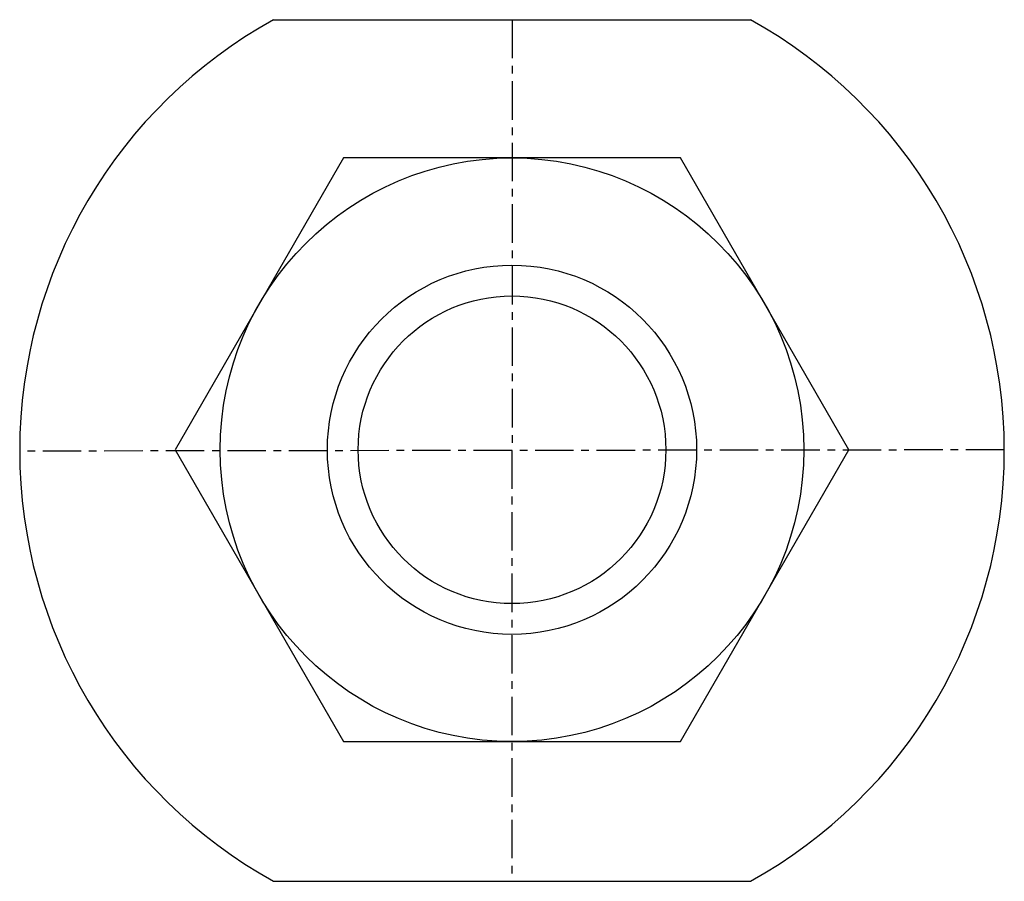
# Model space of a CAD drawing. Extents: x 104 to 136, y 166 to 194.
import ezdxf

# ---------------------------------------------------------------- set-up
doc = ezdxf.new("R2010")
doc.units = 0
doc.linetypes.add('CENTER', pattern=[2, 1.25, -0.25, 0.25, -0.25])
doc.layers.get('0').update_dxf_attribs({"linetype": 'CONTINUOUS'})
doc.layers.add('BRAUER-1', color=1, linetype='CENTER')

msp = doc.modelspace()

# ---------------------------------------------------------------- linework, layer by layer
for p, q in [((112.254033, 194), (127.745967, 194)), ((114.524992, 189.50721), (109.049992, 180.024232)), ((125.474992, 189.50721), (114.524992, 189.50721)), ((130.949992, 180.024232), (125.474992, 189.50721)), ((109.049992, 180.024232), (114.524992, 170.541254)), ((125.474992, 170.541254), (130.949992, 180.024232)), ((114.524992, 170.541254), (125.474992, 170.541254)), ((112.254034, 166), (127.745966, 166))]:
    msp.add_line(p, q)
for radius in [9.482978, 6, 5]:
    msp.add_circle((119.999992, 180.024232), radius)
for start, end in [(118.955028, 241.044979), (298.955021, 61.044972)]:
    msp.add_arc((120, 180), 16, start, end)
at = {"layer": 'BRAUER-1'}
for p, q in [((120.000001, 194), (119.999999, 166)), ((135.999987, 180.020623), (104.000013, 179.979378))]:
    msp.add_line(p, q, dxfattribs=at)

doc.saveas('drawing.dxf')
